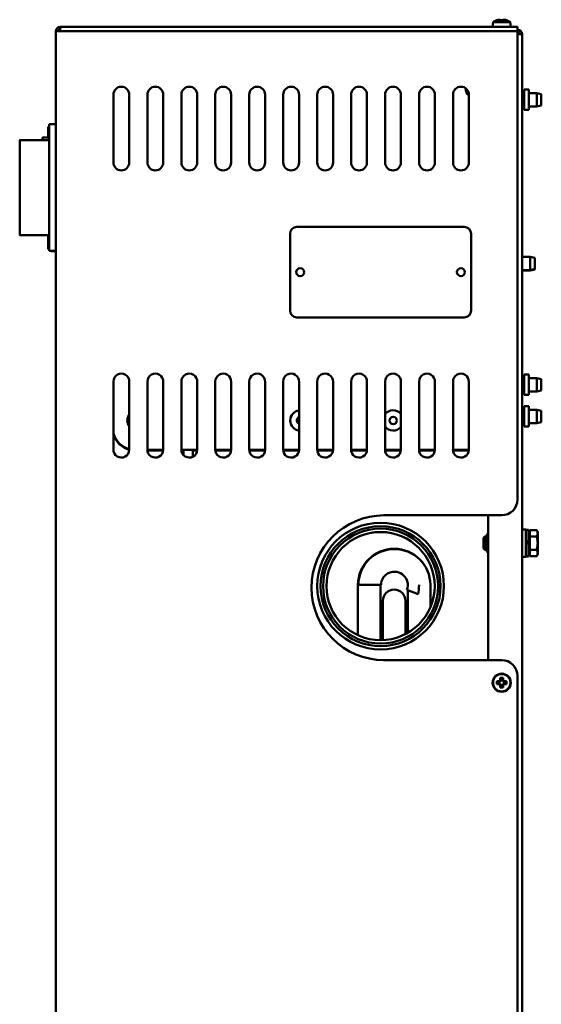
# Model space of a CAD drawing. Header units: millimetres. Extents: x 650 to 2567, y 247 to 2053.
# Tile 2 of 7: x 650 to 880, y 1150 to 1585. Entities that reach past the tile are written whole.
import ezdxf

# ---------------------------------------------------------------- set-up
doc = ezdxf.new("R2010")
doc.units = ezdxf.units.MM
doc.header["$LTSCALE"] = 7.692308
doc.layers.add('Видимый контур (ГОСТ)', color=7, linetype='Continuous', lineweight=50)

msp = doc.modelspace()

# ---------------------------------------------------------------- linework, layer by layer
at = {"layer": 'Видимый контур (ГОСТ)'}
for p, q in [((860.59, 1585.18), (860.57, 1585.21)), ((861.98, 1585.18), (861.98, 1585.42)), ((863.35, 1585.42), (863.35, 1585.18)), ((864.76, 1585.21), (864.75, 1585.18)), ((665.67, 764.31), (665.67, 1580.31)), ((665.67, 1580.31), (667.67, 1580.31)), ((667.67, 1582.31), (869.67, 1582.31)), ((667.67, 1582.31), (667.67, 1580.31)), ((869.67, 1580.31), (667.67, 1580.31)), ((858.84, 1584.31), (858.67, 1582.31)), ((858.84, 1584.31), (866.49, 1584.31)), ((866.49, 1584.31), (866.67, 1582.31)), ((869.67, 1580.31), (869.67, 1582.31)), ((869.67, 1580.31), (869.67, 1373.31)), ((871.67, 1579.01), (869.67, 1579.01)), ((871.67, 1579.01), (871.67, 767.01)), ((846.67, 1555.01), (846.67, 1555.18)), ((872.67, 1554.51), (872.67, 1545.51)), ((874.67, 1554.51), (872.67, 1554.51)), ((874.67, 1545.51), (874.67, 1554.51)), ((691.17, 1522.31), (691.17, 1552.31)), ((698.17, 1552.31), (698.17, 1522.31)), ((706.17, 1522.31), (706.17, 1552.31)), ((713.17, 1552.31), (713.17, 1522.31)), ((721.17, 1522.31), (721.17, 1552.31)), ((728.17, 1552.31), (728.17, 1522.31)), ((736.17, 1522.31), (736.17, 1552.31)), ((743.17, 1552.31), (743.17, 1522.31)), ((751.17, 1522.31), (751.17, 1552.31)), ((758.17, 1552.31), (758.17, 1522.31)), ((766.17, 1522.31), (766.17, 1552.31)), ((773.17, 1552.31), (773.17, 1522.31)), ((781.17, 1522.31), (781.17, 1552.31)), ((788.17, 1552.31), (788.17, 1522.31)), ((796.17, 1522.31), (796.17, 1552.31)), ((803.17, 1552.31), (803.17, 1522.31)), ((811.17, 1522.31), (811.17, 1552.31)), ((818.17, 1552.31), (818.17, 1522.31)), ((826.17, 1522.31), (826.17, 1552.31)), ((833.17, 1552.31), (833.17, 1522.31)), ((841.17, 1522.31), (841.17, 1552.31)), ((848.17, 1552.31), (848.17, 1522.31)), ((872.67, 1552.96), (871.67, 1552.96)), ((878.17, 1552.96), (874.67, 1552.96)), ((878.17, 1547.06), (878.17, 1552.96)), ((880.17, 1552.46), (878.17, 1552.96)), ((880.17, 1552.46), (880.17, 1547.56)), ((872.67, 1547.06), (871.67, 1547.06)), ((874.67, 1545.51), (872.67, 1545.51)), ((878.17, 1547.06), (874.67, 1547.06)), ((880.17, 1547.56), (878.17, 1547.06)), ((662.27, 1533.41), (662.27, 1537.04)), ((662.77, 1539.2), (662.77, 1483.2)), ((665.67, 1539.2), (662.77, 1539.2)), ((659.77, 1533.41), (659.77, 1532.2)), ((662.77, 1533.41), (659.77, 1533.41)), ((649.77, 1532.2), (649.77, 1490.2)), ((662.77, 1532.2), (649.77, 1532.2)), ((772.17, 1493.81), (846.17, 1493.81)), ((662.77, 1490.2), (649.77, 1490.2)), ((662.27, 1485.04), (662.27, 1490.2)), ((769.17, 1456.81), (769.17, 1490.81)), ((849.17, 1490.81), (849.17, 1456.81)), ((665.67, 1483.2), (662.77, 1483.2)), ((665.67, 1483.04), (664.27, 1483.04)), ((871.77, 1482.21), (871.67, 1482.21)), ((871.77, 1473.21), (871.77, 1482.21)), ((875.27, 1480.66), (871.77, 1480.66)), ((875.27, 1474.76), (875.27, 1480.66)), ((877.27, 1480.16), (875.27, 1480.66)), ((877.27, 1480.16), (877.27, 1475.26)), ((871.77, 1473.21), (871.67, 1473.21)), ((871.77, 1473.11), (871.67, 1473.11)), ((871.77, 1473.01), (871.67, 1473.01)), ((875.27, 1474.76), (871.77, 1474.76)), ((875.27, 1474.66), (871.77, 1474.66)), ((875.27, 1474.56), (871.77, 1474.56)), ((871.77, 1473.11), (871.77, 1473.21)), ((871.77, 1473.01), (871.77, 1473.11)), ((877.27, 1475.26), (875.27, 1474.76)), ((877.27, 1475.16), (875.27, 1474.66)), ((877.27, 1475.06), (875.27, 1474.56)), ((875.27, 1474.66), (875.27, 1474.76)), ((875.27, 1474.56), (875.27, 1474.66)), ((877.27, 1475.26), (877.27, 1475.16)), ((877.27, 1475.16), (877.27, 1475.06)), ((846.17, 1453.81), (772.17, 1453.81)), ((872.67, 1428.51), (872.67, 1419.51)), ((874.67, 1428.51), (872.67, 1428.51)), ((874.67, 1419.51), (874.67, 1428.51)), ((691.17, 1395.47), (691.17, 1425.47)), ((698.16, 1425.31), (698.16, 1395.31)), ((706.17, 1395.47), (706.17, 1425.47)), ((713.16, 1425.31), (713.16, 1395.31)), ((721.17, 1395.47), (721.17, 1425.47)), ((728.16, 1425.31), (728.16, 1395.31)), ((736.17, 1395.47), (736.17, 1425.47)), ((743.16, 1425.31), (743.16, 1395.31)), ((751.17, 1395.47), (751.17, 1425.47)), ((758.16, 1425.31), (758.16, 1395.31)), ((766.17, 1395.47), (766.17, 1425.47)), ((773.16, 1425.31), (773.16, 1395.31)), ((781.17, 1395.47), (781.17, 1425.47)), ((788.16, 1425.31), (788.16, 1395.31)), ((796.17, 1395.47), (796.17, 1425.47)), ((803.16, 1425.31), (803.16, 1395.31)), ((811.17, 1395.47), (811.17, 1425.47)), ((818.16, 1425.31), (818.16, 1395.31)), ((826.17, 1395.47), (826.17, 1425.47)), ((833.16, 1425.31), (833.16, 1395.31)), ((841.17, 1395.47), (841.17, 1425.47)), ((848.16, 1425.31), (848.16, 1395.31)), ((872.67, 1426.96), (871.67, 1426.96)), ((878.17, 1426.96), (874.67, 1426.96)), ((878.17, 1421.06), (878.17, 1426.96)), ((880.17, 1426.46), (878.17, 1426.96)), ((880.17, 1426.46), (880.17, 1421.56)), ((872.67, 1421.06), (871.67, 1421.06)), ((874.67, 1419.51), (872.67, 1419.51)), ((878.17, 1421.06), (874.67, 1421.06)), ((880.17, 1421.56), (878.17, 1421.06)), ((872.67, 1412.96), (871.67, 1412.96)), ((872.67, 1414.51), (872.67, 1405.51)), ((874.67, 1414.51), (872.67, 1414.51)), ((874.67, 1405.51), (874.67, 1414.51)), ((878.17, 1412.96), (874.67, 1412.96)), ((878.17, 1407.06), (878.17, 1412.96)), ((880.17, 1412.46), (878.17, 1412.96)), ((880.17, 1412.46), (880.17, 1407.56)), ((697.27, 1408.26), (697.27, 1408.26)), ((706.27, 1408.26), (706.27, 1408.26)), ((769.27, 1408.26), (769.27, 1408.26)), ((872.67, 1407.06), (871.67, 1407.06)), ((878.17, 1407.06), (874.67, 1407.06)), ((880.17, 1407.56), (878.17, 1407.06)), ((874.67, 1405.51), (872.67, 1405.51)), ((713.15, 1394.99), (706.18, 1394.99)), ((713.16, 1395.25), (709.77, 1395.25)), ((709.77, 1394.99), (713.15, 1394.99)), ((728.16, 1395.25), (721.16, 1395.25)), ((721.18, 1394.99), (722.17, 1394.99)), ((722.17, 1394.99), (721.18, 1394.99)), ((722.17, 1395.25), (722.17, 1392.86)), ((726.17, 1395.25), (726.17, 1392.15)), ((726.17, 1394.99), (728.15, 1394.99)), ((728.15, 1394.99), (726.17, 1394.99)), ((743.16, 1395.25), (736.16, 1395.25)), ((736.18, 1394.99), (743.15, 1394.99)), ((743.15, 1394.99), (736.18, 1394.99)), ((758.16, 1395.25), (751.16, 1395.25)), ((751.18, 1394.99), (758.15, 1394.99)), ((758.15, 1394.99), (751.18, 1394.99)), ((773.16, 1395.25), (766.16, 1395.25)), ((766.18, 1394.99), (773.15, 1394.99)), ((773.15, 1394.99), (766.18, 1394.99)), ((788.16, 1395.25), (781.16, 1395.25)), ((781.18, 1394.99), (788.15, 1394.99)), ((788.15, 1394.99), (781.18, 1394.99)), ((803.16, 1395.25), (796.16, 1395.25)), ((796.18, 1394.99), (803.15, 1394.99)), ((803.15, 1394.99), (796.18, 1394.99)), ((818.16, 1395.25), (811.16, 1395.25)), ((811.18, 1394.99), (818.15, 1394.99)), ((818.15, 1394.99), (811.18, 1394.99)), ((833.16, 1395.25), (826.16, 1395.25)), ((826.18, 1394.99), (833.15, 1394.99)), ((833.15, 1394.99), (826.18, 1394.99)), ((848.16, 1395.25), (841.16, 1395.25)), ((841.18, 1394.99), (848.15, 1394.99)), ((848.15, 1394.99), (841.18, 1394.99)), ((810.67, 1366.31), (862.67, 1366.31)), ((856.67, 1302.31), (856.67, 1366.31)), ((856.17, 1357.76), (856.67, 1358.26)), ((873.27, 1360.01), (871.67, 1360.01)), ((873.27, 1348.01), (873.27, 1360.01)), ((873.27, 1359.91), (874.57, 1359.91)), ((874.57, 1359.91), (874.57, 1355.02)), ((875.07, 1358.36), (874.57, 1358.36)), ((875.07, 1359.78), (878.12, 1359.78)), ((875.07, 1356.9), (875.07, 1359.78)), ((878.57, 1359.01), (878.12, 1359.78)), ((878.57, 1358.34), (878.57, 1359.01)), ((878.57, 1354.01), (878.57, 1358.34)), ((854.57, 1356.4), (855.18, 1357.01)), ((854.57, 1351.62), (854.57, 1356.4)), ((855.18, 1357.01), (855.18, 1351.01)), ((856.17, 1357.01), (855.18, 1357.01)), ((856.17, 1357.76), (856.17, 1350.26)), ((874.57, 1355.02), (873.27, 1354.27)), ((873.27, 1353.75), (874.57, 1354.5)), ((874.57, 1355.02), (874.57, 1354.5)), ((874.57, 1354.5), (874.57, 1348.11)), ((875.07, 1356.9), (878.12, 1356.9)), ((875.07, 1351.12), (875.07, 1356.9)), ((878.57, 1349.68), (878.57, 1354.01)), ((854.57, 1351.62), (855.18, 1351.01)), ((856.17, 1351.01), (855.18, 1351.01)), ((856.17, 1350.26), (856.67, 1349.76)), ((875.07, 1349.66), (874.57, 1349.66)), ((875.07, 1351.12), (878.12, 1351.12)), ((875.07, 1348.24), (875.07, 1351.12)), ((878.57, 1349.01), (878.57, 1349.68)), ((873.27, 1348.01), (871.67, 1348.01)), ((873.27, 1348.11), (874.57, 1348.11)), ((875.07, 1348.24), (878.12, 1348.24)), ((878.57, 1349.01), (878.12, 1348.24)), ((804.28, 1335.51), (799.17, 1335.51)), ((799.17, 1335.51), (799.17, 1313.3)), ((809.4, 1335.51), (804.28, 1335.51)), ((809.17, 1335.51), (809.17, 1311.11)), ((820.78, 1333.41), (825.79, 1331.49)), ((821.17, 1333.26), (821.17, 1314.34)), ((831.17, 1335.51), (831.17, 1325.67)), ((810.17, 1328.51), (810.17, 1315.51)), ((820.17, 1315.51), (820.17, 1328.51)), ((810.17, 1315.51), (810.17, 1311.13)), ((820.17, 1315.51), (820.17, 1313.79)), ((862.67, 1302.31), (810.67, 1302.31)), ((860.59, 1293), (861.5, 1293)), ((861.5, 1293), (861.98, 1293.47)), ((862.28, 1293.35), (861.63, 1292.7)), ((861.98, 1293.47), (861.98, 1294.39)), ((863.17, 1293.23), (862.16, 1293.23)), ((862.28, 1294.25), (862.28, 1293.35)), ((862.28, 1293.35), (862.28, 1293.35)), ((863.05, 1293.35), (863.05, 1294.25)), ((863.7, 1292.7), (863.05, 1293.35)), ((863.05, 1293.35), (863.05, 1293.35)), ((863.35, 1294.39), (863.35, 1293.47)), ((863.35, 1293.47), (863.83, 1293)), ((863.83, 1293), (864.75, 1293)), ((869.67, 1295.31), (869.67, 764.31)), ((861.5, 1291.62), (860.59, 1291.62)), ((861.63, 1292.69), (860.73, 1292.69)), ((860.73, 1291.93), (861.63, 1291.93)), ((861.98, 1291.15), (861.5, 1291.62)), ((861.63, 1292.7), (861.63, 1292.69)), ((861.63, 1291.92), (861.63, 1291.93)), ((861.63, 1291.92), (862.28, 1291.27)), ((861.75, 1292.81), (861.75, 1291.81)), ((861.98, 1290.23), (861.98, 1291.15)), ((862.16, 1291.39), (863.17, 1291.39)), ((862.28, 1291.27), (862.28, 1290.37)), ((862.28, 1291.27), (862.28, 1291.27)), ((863.05, 1291.27), (863.7, 1291.92)), ((863.05, 1290.37), (863.05, 1291.27)), ((863.05, 1291.27), (863.05, 1291.27)), ((863.83, 1291.62), (863.35, 1291.15)), ((863.35, 1291.15), (863.35, 1290.23)), ((863.59, 1291.81), (863.59, 1292.81)), ((863.7, 1292.7), (863.71, 1292.69)), ((863.7, 1291.92), (863.71, 1291.93)), ((864.6, 1292.69), (863.71, 1292.69)), ((863.71, 1291.93), (864.6, 1291.93)), ((864.75, 1291.62), (863.83, 1291.62))]:
    msp.add_line(p, q, dxfattribs=at)
for centre, radius in [((773.67, 1473.81), 1.75), ((844.67, 1473.81), 1.75), ((814.77, 1408.26), 1.62), ((809.17, 1335.01), 28), ((809.17, 1335.01), 26.5), ((809.17, 1335.01), 25.4), ((809.17, 1335.01), 23.9), ((862.67, 1292.31), 4), ((862.67, 1292.31), 3.83)]:
    msp.add_circle(centre, radius, dxfattribs=at)
for centre, radius, start, end in [((862.67, 1579.08), 6.48, 108.9032, 126.1943), ((862.67, 1579.08), 6.44, 100.3893, 108.8392), ((862.67, 1579.08), 6.44, 71.1608, 79.6107), ((862.67, 1579.08), 6.48, 53.8057, 71.0968), ((667.67, 1580.31), 2, 90, 180), ((667.67, 1580.31), 1, 90, 180), ((869.67, 1579.01), 2, 0, 90), ((869.67, 1579.01), 1, 0, 90), ((694.67, 1552.31), 3.5, 0, 180), ((709.67, 1552.31), 3.5, 0, 180), ((724.67, 1552.31), 3.5, 0, 180), ((739.67, 1552.31), 3.5, 0, 180), ((754.67, 1552.31), 3.5, 0, 180), ((769.67, 1552.31), 3.5, 0, 180), ((784.67, 1552.31), 3.5, 0, 180), ((799.67, 1552.31), 3.5, 0, 180), ((814.67, 1552.31), 3.5, 0, 180), ((829.67, 1552.31), 3.5, 0, 180), ((844.67, 1552.31), 3.5, 0, 180), ((850.67, 1555.01), 4, 180, 231.3178), ((664.27, 1537.04), 2, 138.5904, 180), ((649.77, 1532.2), 0.00002, 90, 171.3085), ((694.67, 1522.31), 3.5, 180, 0), ((709.67, 1522.31), 3.5, 180, 0), ((724.67, 1522.31), 3.5, 180, 0), ((739.67, 1522.31), 3.5, 180, 0), ((754.67, 1522.31), 3.5, 180, 0), ((769.67, 1522.31), 3.5, 180, 0), ((784.67, 1522.31), 3.5, 180, 0), ((799.67, 1522.31), 3.5, 180, 0), ((814.67, 1522.31), 3.5, 180, 0), ((829.67, 1522.31), 3.5, 180, 0), ((844.67, 1522.31), 3.5, 180, 0), ((772.17, 1490.81), 3, 90, 180), ((846.17, 1490.81), 3, 0, 90), ((649.77, 1490.2), 0.00002, 188.6915, 270), ((664.27, 1485.04), 2, 180, 221.4096), ((664.27, 1485.04), 2, 246.595, 270), ((772.17, 1456.81), 3, 180, 270), ((846.17, 1456.81), 3, 270, 0), ((694.67, 1425.47), 3.5, 357.4286, 180), ((709.67, 1425.47), 3.5, 357.4286, 180), ((724.67, 1425.47), 3.5, 357.4286, 180), ((739.67, 1425.47), 3.5, 357.4286, 180), ((754.67, 1425.47), 3.5, 357.4286, 180), ((769.67, 1425.47), 3.5, 357.4286, 180), ((784.67, 1425.47), 3.5, 357.4286, 180), ((799.67, 1425.47), 3.5, 357.4286, 180), ((814.67, 1425.47), 3.5, 357.4286, 180), ((829.67, 1425.47), 3.5, 357.4286, 180), ((844.67, 1425.47), 3.5, 357.4286, 180), ((701.77, 1408.26), 4.5, 143.205, 216.7951), ((814.77, 1408.26), 4.5, 40.9945, 143.1301), ((701.77, 1408.26), 4.5, 180, 216.795), ((773.77, 1408.26), 1.62, 111.8585, 248.1415), ((814.77, 1408.25), 1.62, 0.1484, 179.8516), ((814.77, 1408.26), 4.5, 216.8699, 319.0055), ((814.77, 1408.26), 4.5, 216.8699, 319.0055), ((694.66, 1395.31), 3.5, 177.4286, 0), ((709.66, 1395.31), 3.5, 177.4286, 0), ((724.66, 1395.31), 3.5, 177.4286, 0), ((739.66, 1395.31), 3.5, 177.4286, 0), ((754.66, 1395.31), 3.5, 177.4286, 0), ((769.66, 1395.31), 3.5, 177.4286, 0), ((784.66, 1395.31), 3.5, 177.4286, 0), ((799.66, 1395.31), 3.5, 177.4286, 0), ((814.66, 1395.31), 3.5, 177.4286, 0), ((829.66, 1395.31), 3.5, 177.4286, 0), ((844.66, 1395.31), 3.5, 177.4286, 0), ((862.67, 1373.31), 7, 270, 0), ((810.67, 1334.31), 32, 90, 270), ((815.17, 1335.51), 16, 0, 180), ((815.28, 1335.51), 15.88, 0, 180), ((815.28, 1335.51), 5.88, 339.0766, 180), ((815.17, 1328.51), 5, 0, 180), ((862.67, 1295.31), 7, 0, 90)]:
    msp.add_arc(centre, radius, start, end, dxfattribs=at)
for centre, major_axis, ratio, start_param, end_param in [((861.74, 1579.08), (0, 6.34), 0.707107, 6.230463, 6.335907), ((862.67, 1579.7), (6.36, 0), 0.866186, 1.462241, 1.679352), ((863.59, 1579.08), (0, 6.34), 0.707107, 6.230463, 6.335907), ((773.77, 1408.26), (-4.46, -0.6), 1, 4.712389, 7.584938), ((701.77, 1408.26), (4.4, -0.94), 1, 0, 0.422422), ((701.77, 1408.26), (4.5, 0), 1, 6.071974, 6.283185), ((773.77, 1408.26), (-4.46, 0.6), 1, 0.134522, 1.570796), ((700.77, 1405.26), (-10, 0), 1, 0.283794, 1.307409), ((700.77, 1405.26), (-10, 0), 1, 0.283794, 1.307409), ((700.77, 1404.99), (-10, 0), 1, 0.283794, 1.307409), ((700.77, 1404.98), (-10, 0), 1, 0.283794, 1.307409), ((709.77, 1395.26), (-9, 0), 0.000857, 1.158915, 1.570796), ((709.77, 1394.99), (9, 0), 0.000857, 1.570796, 1.980998), ((718.77, 1395.25), (2.5, 0), 0.000857, 5.995075, 6.571323), ((718.77, 1394.99), (2.5, 0), 0.000857, 6.015789, 6.550738), ((818.77, 1395.25), (-2.5, 0), 0.000857, 4.956387, 7.609955), ((818.77, 1394.99), (-2.5, 0), 0.000857, 4.962163, 7.604051), ((863.74, 1292.31), (0, -6.36), 0.499722, 4.603833, 4.820944), ((862.67, 1291.23), (-6.36, 0), 0.499722, 4.603833, 4.820944), ((861.59, 1292.31), (0, 6.36), 0.499722, 4.603833, 4.820944), ((862.67, 1293.39), (6.36, 0), 0.499722, 4.603833, 4.820944)]:
    msp.add_ellipse(centre, major_axis=major_axis, ratio=ratio, start_param=start_param, end_param=end_param, dxfattribs=at)
for points in [[(861.98, 1585.42), (862.06, 1585.35), (862.15, 1585.27), (862.23, 1585.2)], [(863.35, 1585.42), (863.27, 1585.35), (863.18, 1585.27), (863.1, 1585.2)], [(861.5, 1293), (861.55, 1292.9), (861.59, 1292.8), (861.63, 1292.7)], [(861.98, 1293.47), (862.08, 1293.43), (862.18, 1293.39), (862.28, 1293.35)], [(863.35, 1293.47), (863.25, 1293.43), (863.15, 1293.39), (863.05, 1293.35)], [(863.83, 1293), (863.79, 1292.9), (863.74, 1292.8), (863.7, 1292.7)], [(861.5, 1291.62), (861.55, 1291.72), (861.59, 1291.82), (861.63, 1291.92)], [(861.98, 1291.15), (862.08, 1291.19), (862.18, 1291.23), (862.28, 1291.27)], [(863.35, 1291.15), (863.25, 1291.19), (863.15, 1291.23), (863.05, 1291.27)], [(863.83, 1291.62), (863.79, 1291.72), (863.74, 1291.82), (863.7, 1291.92)]]:
    msp.add_open_spline(points, degree=3, dxfattribs=at)
for points, weights in [([(878.57, 1358.34), (878.57, 1359.01), (878.12, 1359.78)], [1, 1.0379548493, 1]), ([(878.12, 1356.9), (878.57, 1357.67), (878.57, 1358.34)], [1, 1.0379548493, 1]), ([(878.57, 1354.01), (878.57, 1355.35), (878.12, 1356.9)], [1, 1.0379548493, 1]), ([(878.12, 1351.12), (878.57, 1352.67), (878.57, 1354.01)], [1, 1.0379548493, 1]), ([(878.57, 1349.68), (878.57, 1350.35), (878.12, 1351.12)], [1, 1.0379548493, 1]), ([(878.12, 1348.24), (878.57, 1349.01), (878.57, 1349.68)], [1, 1.0379548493, 1]), ([(860.73, 1292.69), (860.66, 1292.84), (860.59, 1293)], [1, 1.00025945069, 1]), ([(861.98, 1294.39), (862.13, 1294.32), (862.28, 1294.25)], [1, 1.00025945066, 1]), ([(863.05, 1294.25), (863.2, 1294.32), (863.35, 1294.39)], [1, 1.00025945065, 1]), ([(864.75, 1293), (864.67, 1292.84), (864.6, 1292.69)], [1, 1.00025945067, 1]), ([(860.59, 1291.62), (860.66, 1291.78), (860.73, 1291.93)], [1, 1.00025945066, 1]), ([(862.28, 1290.37), (862.13, 1290.3), (861.98, 1290.23)], [1, 1.00025945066, 1]), ([(863.35, 1290.23), (863.2, 1290.3), (863.05, 1290.37)], [1, 1.00025945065, 1]), ([(864.6, 1291.93), (864.67, 1291.78), (864.75, 1291.62)], [1, 1.00025945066, 1])]:
    msp.add_rational_spline(points, weights, degree=2, dxfattribs=at)
msp.add_open_spline([(826.17, 1335.51), (826.17, 1335.5), (826.17, 1335.48), (826.16, 1334.03), (826.02, 1332.7), (825.79, 1331.49)], degree=3, knots=[-0.0038748, -0.0038748, -0.0038748, -0.0038748, 0, 0, 0.4331826, 0.4331826, 0.4331826, 0.4331826], dxfattribs=at)

doc.saveas('drawing.dxf')
